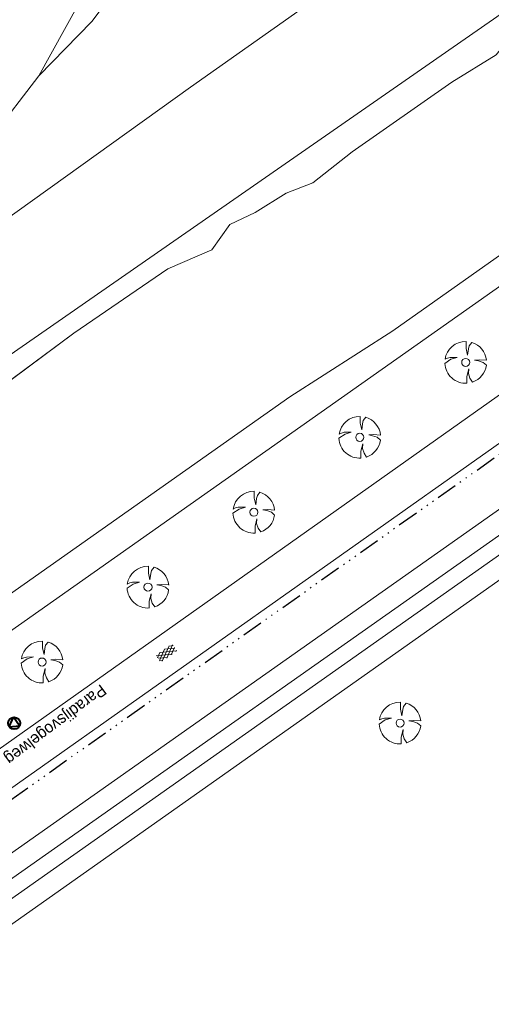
# Model space of a CAD drawing. Header units: metres. Extents: x 148691 to 149199, y 486355 to 486958.
# Tile 10 of 15: x 149033 to 149084, y 486563 to 486669. Entities that reach past the tile are written whole.
import ezdxf

# ---------------------------------------------------------------- set-up
doc = ezdxf.new("R2010")
doc.units = ezdxf.units.M
doc.header["$MEASUREMENT"] = 0
doc.linetypes.add('drainage', pattern=[2.05, -0.25, 0.05, -0.25, 0.05, -0.25, 0.05, -0.25, 0.9])
doc.linetypes.add('drainage60', pattern=[11.98, 5, -0.32, 0.02, -0.32, 1, -0.32, 5])
for name, color, linetype, lineweight in [('BWR-alg-topografie', 7, 'Continuous', 13), ('BWR-best-drain ø 60', 60, 'drainage60', 30), ('BWR-best-situatie', 2, 'Continuous', 13), ('BWR-nieuw-straatmeubilair', 7, 'Continuous', 40), ('TOP-L-topo objecten punt', 7, 'Continuous', 0), ('TOP-L-topo objecten vlak', 7, 'Continuous', 0), ('TOP-T-topo huisnummering naamgeving', 7, 'Continuous', 0)]:
    doc.layers.add(name, color=color, linetype=linetype, lineweight=lineweight)
doc.styles.add('Style-INTL_ISO', font='INTL_ISO.shx')

# ---------------------------------------------------------------- blocks, each defined once
blk = doc.blocks.new('BBOOM')
at = {"layer": 'BWR-best-situatie'}
for p, q in [((0.016, 0.603), (0.016, 0.9)), ((0.016, 0.804), (0.016, 0.871)), ((0.26, 0.861), (0.15, 0.72)), ((0.083, 0.318), (0.016, 0.603)), ((0.116, 0.586), (0.083, 0.318)), ((0.15, 0.72), (0.116, 0.586)), ((-0.9, -0.042), (-0.637, 0.135)), ((-0.787, 0.185), (-0.89, 0.134)), ((-0.67, 0.217), (-0.787, 0.185)), ((-0.368, 0.218), (-0.67, 0.217)), ((-0.637, 0.135), (-0.368, 0.218)), ((0.384, 0.1), (0.586, 0.117)), ((0.551, 0.067), (0.384, 0.1)), ((0.752, 0), (0.551, 0.067)), ((0.586, 0.117), (0.895, 0.092)), ((0.89, -0.121), (0.752, 0)), ((0.133, -0.283), (0.05, -0.603)), ((0.116, -0.484), (0.133, -0.283)), ((0.05, -0.603), (0.051, -0.899)), ((0.184, -0.685), (0.116, -0.484)), ((0.293, -0.851), (0.184, -0.685))]:
    blk.add_line(p, q, dxfattribs=at)
blk.add_circle((0, 0), 0.174, dxfattribs=at)
for start, end in [(88.9495, 171.4867), (5.8447, 73.1614), (182.6375, 273.2485), (289.0687, 352.197)]:
    blk.add_arc((-0.001, 0), 0.9, start, end, dxfattribs=at)
blk = doc.blocks.new('ASFALT')
at = {"layer": 'BWR-alg-topografie'}
for p, q in [((1.14, 0.74), (0, 0.08)), ((0.54, 0.74), (0, 0.43)), ((1.48, -0.17), (0, 0.69)), ((0.88, -0.16), (0, 0.35)), ((0.28, -0.16), (0, 0)), ((1.74, 0.74), (0.18, -0.17)), ((2.08, -0.16), (0.52, 0.74)), ((2.11, 0.61), (0.78, -0.17)), ((2.11, 0.17), (1.12, 0.74)), ((2.11, 0.26), (1.38, -0.16)), ((2.11, 0.51), (1.72, 0.74)), ((2.11, -0.09), (1.98, -0.16))]:
    blk.add_line(p, q, dxfattribs=at)
blk = doc.blocks.new('RVVBOR')
at = {"layer": 'BWR-nieuw-straatmeubilair'}
for p, q in [((0, 0.325), (-0.281, -0.163)), ((0, 0.325), (0.282, -0.163)), ((-0.281, -0.163), (0.282, -0.163))]:
    blk.add_line(p, q, dxfattribs=at)
blk.add_circle((0, 0), 0.325, dxfattribs=at)

msp = doc.modelspace()

# ---------------------------------------------------------------- linework, layer by layer
at = {"layer": 'BWR-best-drain ø 60', "color": 44, "linetype": 'drainage', "ltscale": 2.5}
msp.add_line((149000.951, 486562.64), (149114.476, 486642.973), dxfattribs=at)
at = {"layer": 'TOP-L-topo objecten vlak', "color": 7, "linetype": 'Continuous', "lineweight": 0}
for p, q in [((149096.35, 486677.316), (148996.291, 486607.754)), ((149084.325, 486664.919), (149079.557, 486661.962)), ((149079.557, 486661.962), (149068.821, 486654.466)), ((149073.197, 486635.173), (149106.24, 486658.577)), ((149005.488, 486584.11), (149107.548, 486656.1)), ((149068.821, 486654.466), (149064.615, 486651.113)), ((149064.615, 486651.113), (149061.74, 486649.994)), ((149061.74, 486649.994), (149058.373, 486647.904)), ((149021.878, 486583.811), (149112.009, 486647.647)), ((149058.373, 486647.904), (149055.645, 486646.626)), ((149055.645, 486646.626), (149053.709, 486643.882)), ((149024.103, 486580.236), (149114.026, 486643.826)), ((149053.709, 486643.882), (149048.98, 486641.852)), ((149048.98, 486641.852), (149038.861, 486634.907)), ((149116.787, 486638.595), (149016.965, 486568.222)), ((149117.854, 486636.572), (149024.832, 486570.994)), ((149038.861, 486634.907), (149010.477, 486613.903)), ((149118.676, 486635.016), (149025.854, 486569.579)), ((149062.126, 486628.057), (149073.197, 486635.173)), ((149010.093, 486591.399), (149062.126, 486628.057)), ((149020.643, 486563.131), (149085.119, 486608.644))]:
    msp.add_line(p, q, dxfattribs=at)
at = {"layer": 'TOP-L-topo objecten vlak', "color": 7, "linetype": 'Continuous', "lineweight": 0, "flags": 128}
for points in [[(149082.378, 486703.789), (149063.073, 486689.728), (149046.014, 486675.373), (149040.813, 486668.507), (149035.117, 486662.641), (149029.994, 486656.025), (149024.585, 486649.991), (149020.424, 486648.535), (149016.679, 486649.367), (149014.237, 486650.686), (149011.064, 486654.681), (149009.164, 486658.431)], [(149035.117, 486662.641), (149040.813, 486668.507), (149046.014, 486675.373), (149063.073, 486689.728), (149082.378, 486703.789)], [(149041.829, 486693.1), (149042.79, 486683.798), (149042.219, 486675.123), (149039.335, 486670.284), (149035.117, 486662.641)], [(149090.261, 486688.854), (149051.423, 486661.434), (148988.802, 486616.496), (148984.325, 486613.409)], [(148999.308, 486606.328), (149010.477, 486613.903), (149038.861, 486634.907), (149048.98, 486641.852), (149053.709, 486643.882), (149055.645, 486646.626), (149058.373, 486647.904), (149061.74, 486649.994), (149064.615, 486651.113), (149068.821, 486654.466), (149079.557, 486661.962), (149084.325, 486664.919), (149086.174, 486667.189), (149090.005, 486669.628), (149095.635, 486673.694), (149097.814, 486674.543)], [(149009.164, 486658.431), (149011.064, 486654.681), (149014.237, 486650.686), (149016.679, 486649.367), (149020.424, 486648.535), (149024.585, 486649.991), (149029.994, 486656.025), (149035.117, 486662.641)]]:
    msp.add_lwpolyline(points, dxfattribs=at)

# ---------------------------------------------------------------- block references
at = {"layer": 'BWR-alg-topografie', "rotation": 35.84181214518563}
msp.add_blockref('ASFALT', (149048.14, 486599.619), dxfattribs=at)
at = {"layer": 'BWR-nieuw-straatmeubilair', "xscale": 2, "yscale": 2, "zscale": 2, "rotation": 125.2816384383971}
msp.add_blockref('RVVBOR', (149032.439, 486592.913), dxfattribs=at)
at = {"layer": 'TOP-L-topo objecten punt', "color": 7, "linetype": 'Continuous', "lineweight": 0, "xscale": 2.5, "yscale": 2.5, "zscale": 2.5}
for p in [(149081.055, 486631.776), (149069.654, 486623.708), (149058.252, 486615.64), (149046.851, 486607.571), (149035.45, 486599.503), (149073.987, 486592.931)]:
    msp.add_blockref('BBOOM', p, dxfattribs=at)

# ---------------------------------------------------------------- texts
at = {"layer": 'TOP-T-topo huisnummering naamgeving', "color": 7, "linetype": 'Continuous', "lineweight": 0, "style": 'Style-INTL_ISO'}
msp.add_text('Paradijsvogelweg', height=1.25, rotation=216.8, dxfattribs=at).set_placement((149041.779, 486597.173))

doc.saveas('drawing.dxf')
